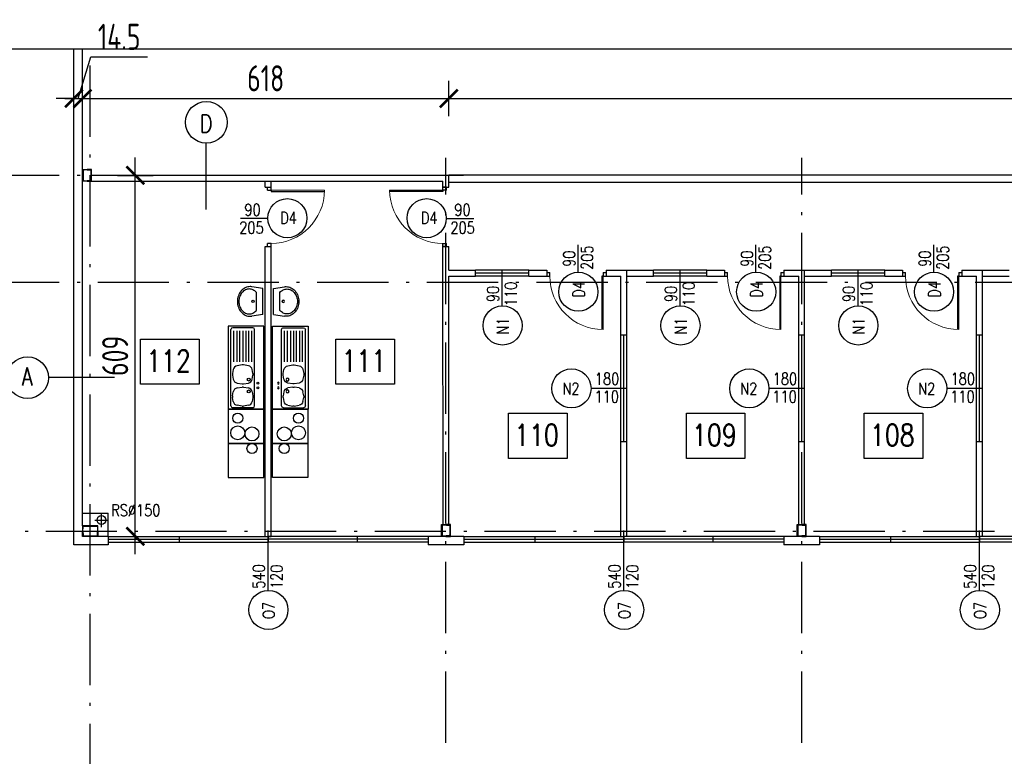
# Model space of a CAD drawing. Extents: x 153948 to 285449, y -89387 to -60195.
# Tile 4 of 100: x 248601 to 250262, y -88346 to -87103. Entities that reach past the tile are written whole.
import ezdxf
from ezdxf.enums import TextEntityAlignment as Align

# ---------------------------------------------------------------- set-up
doc = ezdxf.new("R2010")
doc.units = 0
doc.header["$LTSCALE"] = 100
doc.header["$MEASUREMENT"] = 0
doc.header["$PDMODE"] = 1
doc.linetypes.add('ACAD_ISO10W100', pattern=[18.5, 12, -3, 0.5, -3])
doc.layers.get('0').update_dxf_attribs({"linetype": 'CONTINUOUS'})
doc.layers.get('DEFPOINTS').update_dxf_attribs({"linetype": 'CONTINUOUS'})
for name, color, linetype in [('1', 2, 'CONTINUOUS'), ('A-ARM', 2, 'CONTINUOUS'), ('ALUMINIUM', 5, 'CONTINUOUS'), ('DRZWI', 5, 'CONTINUOUS'), ('K-STA', 2, 'CONTINUOUS'), ('OBRYS', 8, 'CONTINUOUS'), ('OKNA', 5, 'CONTINUOUS'), ('OPIS-POM', 2, 'CONTINUOUS'), ('OSIE', 8, 'ACAD_ISO10W100'), ('R-----OP', 2, 'CONTINUOUS'), ('R-BIB', 9, 'CONTINUOUS'), ('RYNNY', 2, 'CONTINUOUS'), ('SCIANY-GK', 11, 'CONTINUOUS'), ('WYMIARY', 1, 'CONTINUOUS')]:
    doc.layers.add(name, color=color, linetype=linetype)
doc.layers.add('PANELE', color=3, linetype='CONTINUOUS', lineweight=30)
doc.styles.add('DYBY-NORMALNY-0-8-N', font='ROMANS.SHX', dxfattribs={"width": 0.8})
doc.styles.add('STYLE2', font='isocp.shx', dxfattribs={"width": 0.8})
doc.dimstyles.new('KRESKI_100', dxfattribs={"dimscale": 20, "dimtxt": 2.2, "dimasz": 1.5, "dimexe": 1.5, "dimexo": 1.5, "dimgap": 0.6, "dimtad": 1, "dimdec": 1, "dimrnd": 0.5, "dimdsep": 46, "dimtxsty": 'STYLE2', "dimblk1": 'ARCHTICK', "dimblk2": 'ARCHTICK', "dimsah": 1, "dimcen": 2.5, "dimdle": 1.5, "dimclrd": 10, "dimclre": 10, "dimclrt": 15, "dimadec": 0, "dimazin": 0, "dimtfac": 1, "dimtdec": 1, "dimtmove": 1, "dimatfit": 3, "dimldrblk": 'ARCHTICK', "dimfxl": 1.5, "dimfxlon": 1, "dimtolj": 1, "dimtzin": 0, "dimarcsym": 0})

# ---------------------------------------------------------------- blocks, each defined once
blk = doc.blocks.new('SC200X2')
at = {"layer": '1'}
for points in [[(-10, 7.5), (-10, 0), (-9.7, 0, 0.391021), (-9.1, 0.6), (-8.7, 5.6, -0.391021), (-7.6, 6.6), (7.6, 6.6, -0.391021), (8.7, 5.6), (9.1, 0.6, 0.391021), (9.7, 0), (10, 0), (10, 7.5)], [(-10, -7.5), (-10, 0), (-9.7, 0, -0.391021), (-9.1, -0.6), (-8.7, -5.6, 0.391021), (-7.6, -6.6), (7.6, -6.6, 0.391021), (8.7, -5.6), (9.1, -0.6, -0.391021), (9.7, 0), (10, 0), (10, -7.5)]]:
    blk.add_lwpolyline(points, format="xyb", close=True, dxfattribs=at)
blk = doc.blocks.new('SC260X2')
at = {"layer": '1'}
for points in [[(-13, 9), (-13, 0), (-12.4, 0), (-12.1, 7, -0.401015), (-11.1, 7.9), (11.1, 7.9, -0.401015), (12.1, 7), (12.4, 0), (13, 0), (13, 9)], [(-13, -9), (-13, 0), (-12.4, 0), (-12.1, -7, 0.401015), (-11.1, -7.9), (11.1, -7.9, 0.401015), (12.1, -7), (12.4, 0), (13, 0), (13, -9)]]:
    blk.add_lwpolyline(points, format="xyb", close=True, dxfattribs=at)
blk = doc.blocks.new('D100')
at = {"layer": 'ALUMINIUM'}
for p, q in [((0, 0), (0, -6)), ((0, 0), (5, 0)), ((5, -6), (5, 0)), ((95, 0), (100, 0)), ((95, 0), (95, -6)), ((100, 0), (100, -6)), ((0, -6), (5, -6)), ((95, -6), (100, -6))]:
    blk.add_line(p, q, dxfattribs=at)
at = {"layer": 'ALUMINIUM', "lineweight": 9}
blk.add_line((95, -6), (95, -96), dxfattribs=at)
blk.add_arc((95, -6), 90, 180, 270, dxfattribs=at)
at = {"layer": 'DEFPOINTS'}
for p, q in [((93, -6), (93, -95.9)), ((95, -6), (93, -6))]:
    blk.add_line(p, q, dxfattribs=at)
blk = doc.blocks.new('O150')
at = {"layer": 'OKNA', "ltscale": 0.1}
for p, q in [((0, 0), (150, 0)), ((0, 0), (0, -10)), ((150, 0), (150, -10)), ((0, -5), (150, -5)), ((0, -10), (150, -10))]:
    blk.add_line(p, q, dxfattribs=at)
blk = doc.blocks.new('O120')
at = {"layer": 'OKNA', "ltscale": 0.1}
for p, q in [((0, 10), (120, 10)), ((0, 10), (0, 0)), ((0, 5), (120, 5)), ((0, 0), (120, 0)), ((120, 10), (120, 0))]:
    blk.add_line(p, q, dxfattribs=at)
blk = doc.blocks.new('IREK-B07X0205')
at = {"layer": 'A-ARM'}
for p, q in [((140, 60), (0, 60)), ((0, 60), (0, 0)), ((2.5, 18.5), (2.5, 52.5)), ((5.5, 55.5), (134.5, 55.5)), ((13, 51.5), (19.8, 52.7)), ((22.7, 52.7), (29.5, 51.5)), ((57.3, 52.7), (50.5, 51.5)), ((67, 51.5), (60.2, 52.7)), ((80, 50.5), (132.5, 50.5)), ((137.5, 18.5), (137.5, 52.5)), ((140, 0), (140, 60)), ((5.2, 36.8), (6.6, 45)), ((6.6, 26), (5.2, 34.2)), ((35.9, 45), (37.3, 36.8)), ((37.3, 34.2), (35.9, 26)), ((44.1, 45), (42.7, 36.8)), ((42.7, 34.2), (44.1, 26)), ((74.8, 36.8), (73.4, 45)), ((73.4, 26), (74.8, 34.2)), ((132.5, 45.5), (80, 45.5)), ((80, 40.5), (132.5, 40.5)), ((132.5, 35.5), (80, 35.5)), ((19.8, 18.3), (13, 19.5)), ((29.5, 19.5), (22.7, 18.3)), ((43.8, 27.4), (43.8, 27.4)), ((50.5, 19.5), (57.3, 18.3)), ((60.2, 18.3), (67, 19.5)), ((132.5, 30.5), (80, 30.5)), ((80, 25.5), (132.5, 25.5)), ((80, 20.5), (132.5, 20.5)), ((0, 0), (140, 0)), ((5.5, 15.5), (134.5, 15.5))]:
    blk.add_line(p, q, dxfattribs=at)
for centre, radius in [((30, 25.5), 2.5), ((50, 25.5), 2.5), ((36, 10), 1.5), ((44, 10), 1.5)]:
    blk.add_circle(centre, radius, dxfattribs=at)
for centre, radius, start, end in [((5.5, 52.5), 3, 90, 180), ((14.5, 43.6), 8, 100.3048, 170.5377), ((21.2, 44.9), 8, 79.6952, 100.3048), ((28, 43.6), 8, 9.4623, 79.6952), ((52, 43.6), 8, 100.3048, 170.5377), ((58.7, 44.9), 8, 79.6952, 100.3048), ((65.5, 43.6), 8, 9.4623, 79.6952), ((134.5, 52.5), 3, 0, 90), ((13.1, 35.5), 8, 170.5377, 189.4623), ((29.4, 35.5), 8, 350.5377, 9.4623), ((50.6, 35.5), 8, 170.5377, 189.4623), ((66.9, 35.5), 8, 350.5377, 9.4623), ((5.5, 18.5), 3, 180, 270), ((14.5, 27.4), 8, 189.4623, 259.6952), ((21.2, 26.1), 8, 259.6952, 280.3048), ((28, 27.4), 8, 280.3048, 350.5377), ((51.7, 28.8), 8, 189.4601, 189.4623), ((52, 27.4), 8, 189.4623, 259.6952), ((58.7, 26.1), 8, 259.6952, 280.3048), ((65.5, 27.4), 8, 280.3048, 350.5377), ((134.5, 18.5), 3, 270, 0)]:
    blk.add_arc(centre, radius, start, end, dxfattribs=at)
blk = doc.blocks.new('IREK-B09X0204')
at = {"layer": 'A-ARM'}
for p, q in [((-22, 0), (-24.8, 18.8)), ((22, 0), (24.8, 18.8)), ((-22, 0), (22, 0)), ((-15.3, 11), (15.3, 11))]:
    blk.add_line(p, q, dxfattribs=at)
for points in [[(24.8, 18.8, 0.037015), (25, 21.5, 0.112687), (23.2, 29.6, 0.103282), (17.7, 36.7, 0.092276), (9.7, 41.3, 0.085761), (0, 43, 0.085761), (-9.7, 41.3, 0.092276), (-17.7, 36.7, 0.103282), (-23.2, 29.6, 0.112687), (-25, 21.5, 0.112687)], [(15.3, 11, 0.099658), (19.6, 16.7, 0.112687), (21, 23, 0.112687), (19.6, 29.3, 0.103282), (15.1, 35.2, 0.092276), (8.4, 39.1, 0.085761), (0, 40.5, 0.085761), (-8.4, 39.1, 0.092276), (-15.1, 35.2, 0.103282), (-19.6, 29.3, 0.112687), (-21, 23, 0.112687)], [(-25, 21.5, 0.037015), (-24.8, 18.8, 0.103282)], [(-21, 23, 0.112687), (-19.6, 16.7, 0.099658), (-15.3, 11, 0.092276)]]:
    blk.add_lwpolyline(points, format="xyb", dxfattribs=at)
blk.add_circle((0, 16.5), 2, dxfattribs=at)
blk = doc.blocks.new('_ARCHTICK')
at = {"color": 0, "linetype": 'ByBlock', "const_width": 0.15}
blk.add_lwpolyline([(-0.5, -0.5), (0.5, 0.5)], dxfattribs=at)
blk = doc.blocks.new('*D293')
at = {"layer": 'DEFPOINTS', "color": 0, "ltscale": 0.1, "transparency": 16777216}
for p in [(248692.9, -87989.2), (255560.4, -88489.2), (255560.4, -88935.2)]:
    blk.add_point(p, dxfattribs=at)
at = {"layer": 'WYMIARY', "color": 10, "lineweight": -2, "ltscale": 0.1, "transparency": 16777216}
for p, q in [((248692.9, -88905.2), (248692.9, -88965.2)), ((255560.4, -88905.2), (255560.4, -88965.2)), ((248662.9, -88935.2), (255590.4, -88935.2))]:
    blk.add_line(p, q, dxfattribs=at)
at = {"layer": 'WYMIARY', "color": 10, "lineweight": -2, "ltscale": 0.1, "transparency": 16777216, "xscale": 30, "yscale": 30, "zscale": 30, "rotation": 180}
blk.add_blockref('_ARCHTICK', (248692.9, -88935.2), dxfattribs=at)
at = {"layer": 'WYMIARY', "color": 10, "lineweight": -2, "ltscale": 0.1, "transparency": 16777216, "xscale": 30, "yscale": 30, "zscale": 30}
blk.add_blockref('_ARCHTICK', (255560.4, -88935.2), dxfattribs=at)
at = {"layer": 'WYMIARY', "color": 15, "ltscale": 0.1, "transparency": 16777216, "insert": (252126.7, -88901.2), "char_height": 44, "attachment_point": 5, "style": 'STYLE2'}
blk.add_mtext('\\A1;6867.5', dxfattribs=at)
blk = doc.blocks.new('*D294')
at = {"layer": 'DEFPOINTS', "color": 0, "ltscale": 0.1, "transparency": 16777216}
for p in [(248692.9, -87989.2), (248720.4, -88695.2), (248720.4, -88775.2)]:
    blk.add_point(p, dxfattribs=at)
at = {"layer": 'WYMIARY', "color": 10, "lineweight": -2, "ltscale": 0.1, "transparency": 16777216}
for p, q in [((248692.9, -88745.2), (248692.9, -88805.2)), ((248720.4, -88745.2), (248720.4, -88805.2)), ((248662.9, -88775.2), (248750.4, -88775.2))]:
    blk.add_line(p, q, dxfattribs=at)
at = {"layer": 'WYMIARY', "color": 10, "lineweight": -2, "ltscale": 0.1, "transparency": 16777216, "xscale": 30, "yscale": 30, "zscale": 30, "rotation": 180}
blk.add_blockref('_ARCHTICK', (248692.9, -88775.2), dxfattribs=at)
at = {"layer": 'WYMIARY', "color": 10, "lineweight": -2, "ltscale": 0.1, "transparency": 16777216, "xscale": 30, "yscale": 30, "zscale": 30}
blk.add_blockref('_ARCHTICK', (248720.4, -88775.2), dxfattribs=at)
at = {"layer": 'WYMIARY', "color": 15, "ltscale": 0.1, "transparency": 16777216, "insert": (248782.4, -88741.1), "char_height": 44, "attachment_point": 5, "style": 'STYLE2'}
blk.add_mtext('\\A1;27.5', dxfattribs=at)
blk = doc.blocks.new('*D300')
at = {"layer": 'DEFPOINTS', "color": 0, "ltscale": 0.1, "transparency": 16777216}
for p in [(248692.9, -87989.2), (248707.4, -88615.2), (248707.4, -88695.2)]:
    blk.add_point(p, dxfattribs=at)
at = {"layer": 'WYMIARY', "color": 10, "lineweight": -2, "ltscale": 0.1, "transparency": 16777216}
for p, q in [((248692.9, -88665.2), (248692.9, -88725.2)), ((248707.4, -88665.2), (248707.4, -88725.2)), ((248692.9, -88695.2), (248662.9, -88695.2)), ((248692.9, -88695.2), (248707.4, -88695.2)), ((248707.4, -88695.2), (248737.4, -88695.2))]:
    blk.add_line(p, q, dxfattribs=at)
at = {"layer": 'WYMIARY', "color": 10, "lineweight": -2, "ltscale": 0.1, "transparency": 16777216, "xscale": 30, "yscale": 30, "zscale": 30}
blk.add_blockref('_ARCHTICK', (248692.9, -88695.2), dxfattribs=at)
at = {"layer": 'WYMIARY', "color": 10, "lineweight": -2, "ltscale": 0.1, "transparency": 16777216, "xscale": 30, "yscale": 30, "zscale": 30, "rotation": 180}
blk.add_blockref('_ARCHTICK', (248707.4, -88695.2), dxfattribs=at)
at = {"layer": 'WYMIARY', "color": 15, "ltscale": 0.1, "transparency": 16777216, "insert": (248662.9, -88661.2), "char_height": 44, "attachment_point": 5, "style": 'STYLE2'}
blk.add_mtext('\\A1;14.5', dxfattribs=at)
blk = doc.blocks.new('*D334')
at = {"layer": 'DEFPOINTS', "color": 0, "ltscale": 0.1, "transparency": 16777216}
for p in [(247825, -87365.7), (248363.2, -87365.7), (248692.9, -87989.2)]:
    blk.add_point(p, dxfattribs=at)
at = {"layer": 'WYMIARY', "color": 10, "lineweight": -2, "ltscale": 0.1, "transparency": 16777216}
for p, q in [((247825, -88019.2), (247825, -87335.7)), ((247855, -87365.7), (247795, -87365.7)), ((247855, -87989.2), (247795, -87989.2))]:
    blk.add_line(p, q, dxfattribs=at)
at = {"layer": 'WYMIARY', "color": 10, "lineweight": -2, "ltscale": 0.1, "transparency": 16777216, "xscale": 30, "yscale": 30, "zscale": 30}
for p, rotation in [((247825, -87365.7), 90), ((247825, -87989.2), 270)]:
    blk.add_blockref('_ARCHTICK', p, dxfattribs=dict(at, rotation=rotation))
at = {"layer": 'WYMIARY', "color": 15, "ltscale": 0.1, "transparency": 16777216, "insert": (247791, -87677.4), "char_height": 44, "attachment_point": 5, "rotation": 90, "style": 'STYLE2'}
blk.add_mtext('\\A1;623.5', dxfattribs=at)
blk = doc.blocks.new('*D335')
at = {"layer": 'DEFPOINTS', "color": 0, "ltscale": 0.1, "transparency": 16777216}
for p in [(247905, -87965.7), (247985, -87965.7), (248692.9, -87989.2)]:
    blk.add_point(p, dxfattribs=at)
at = {"layer": 'WYMIARY', "color": 10, "lineweight": -2, "ltscale": 0.1, "transparency": 16777216}
for p, q in [((247905, -87965.7), (247905, -87935.7)), ((247935, -87965.7), (247875, -87965.7)), ((247905, -87989.2), (247905, -87965.7)), ((247935, -87989.2), (247875, -87989.2)), ((247905, -87989.2), (247905, -88019.2))]:
    blk.add_line(p, q, dxfattribs=at)
at = {"layer": 'WYMIARY', "color": 10, "lineweight": -2, "ltscale": 0.1, "transparency": 16777216, "xscale": 30, "yscale": 30, "zscale": 30}
for p, rotation in [((247905, -87965.7), 270), ((247905, -87989.2), 90)]:
    blk.add_blockref('_ARCHTICK', p, dxfattribs=dict(at, rotation=rotation))
at = {"layer": 'WYMIARY', "color": 15, "ltscale": 0.1, "transparency": 16777216, "insert": (247871, -88034.5), "char_height": 44, "attachment_point": 5, "rotation": 90, "style": 'STYLE2'}
blk.add_mtext('\\A1;23.5', dxfattribs=at)
blk = doc.blocks.new('*D337')
at = {"layer": 'DEFPOINTS', "color": 0, "ltscale": 0.1, "transparency": 16777216}
for p in [(247985, -87974.7), (248065, -87974.7), (248692.9, -87989.2)]:
    blk.add_point(p, dxfattribs=at)
at = {"layer": 'WYMIARY', "color": 10, "lineweight": -2, "ltscale": 0.1, "transparency": 16777216}
for p, q in [((247985, -87974.7), (247985, -87944.7)), ((248015, -87974.7), (247955, -87974.7)), ((247985, -87989.2), (247985, -87974.7)), ((248015, -87989.2), (247955, -87989.2)), ((247985, -87989.2), (247985, -88019.2))]:
    blk.add_line(p, q, dxfattribs=at)
at = {"layer": 'WYMIARY', "color": 10, "lineweight": -2, "ltscale": 0.1, "transparency": 16777216, "xscale": 30, "yscale": 30, "zscale": 30}
for p, rotation in [((247985, -87974.7), 270), ((247985, -87989.2), 90)]:
    blk.add_blockref('_ARCHTICK', p, dxfattribs=dict(at, rotation=rotation))
at = {"layer": 'WYMIARY', "color": 15, "ltscale": 0.1, "transparency": 16777216, "insert": (247951, -88033.4), "char_height": 44, "attachment_point": 5, "rotation": 90, "style": 'STYLE2'}
blk.add_mtext('\\A1;14.5', dxfattribs=at)
blk = doc.blocks.new('*D341')
at = {"layer": 'DEFPOINTS', "color": 0, "ltscale": 0.1, "transparency": 16777216}
for p in [(248707.4, -87236), (248692.9, -87336.5), (248707.4, -87336.5)]:
    blk.add_point(p, dxfattribs=at)
at = {"layer": 'WYMIARY', "color": 10, "lineweight": -2, "ltscale": 0.1, "transparency": 16777216}
for p, q in [((248700.2, -87236), (248721.2, -87166)), ((248721.2, -87166), (248817, -87166)), ((248692.9, -87266), (248692.9, -87206)), ((248707.4, -87266), (248707.4, -87206)), ((248692.9, -87236), (248662.9, -87236)), ((248692.9, -87236), (248707.4, -87236)), ((248692.9, -87236), (248707.4, -87236)), ((248707.4, -87236), (248737.4, -87236))]:
    blk.add_line(p, q, dxfattribs=at)
at = {"layer": 'WYMIARY', "color": 10, "lineweight": -2, "ltscale": 0.1, "transparency": 16777216, "xscale": 30, "yscale": 30, "zscale": 30}
blk.add_blockref('_ARCHTICK', (248692.9, -87236), dxfattribs=at)
at = {"layer": 'WYMIARY', "color": 10, "lineweight": -2, "ltscale": 0.1, "transparency": 16777216, "xscale": 30, "yscale": 30, "zscale": 30, "rotation": 180}
blk.add_blockref('_ARCHTICK', (248707.4, -87236), dxfattribs=at)
at = {"layer": 'WYMIARY', "color": 15, "ltscale": 0.1, "transparency": 16777216, "insert": (248769.1, -87132), "char_height": 44, "attachment_point": 5, "style": 'STYLE2'}
blk.add_mtext('\\A1;14.5', dxfattribs=at)
blk = doc.blocks.new('*D342')
at = {"layer": 'DEFPOINTS', "color": 0, "ltscale": 0.1, "transparency": 16777216}
for p in [(249325.3, -87236), (248707.4, -87336.5), (249325.3, -87365.7)]:
    blk.add_point(p, dxfattribs=at)
at = {"layer": 'WYMIARY', "color": 10, "lineweight": -2, "ltscale": 0.1, "transparency": 16777216}
for p, q in [((248707.4, -87266), (248707.4, -87206)), ((249325.3, -87266), (249325.3, -87206)), ((248677.4, -87236), (249355.3, -87236))]:
    blk.add_line(p, q, dxfattribs=at)
at = {"layer": 'WYMIARY', "color": 10, "lineweight": -2, "ltscale": 0.1, "transparency": 16777216, "xscale": 30, "yscale": 30, "zscale": 30, "rotation": 180}
blk.add_blockref('_ARCHTICK', (248707.4, -87236), dxfattribs=at)
at = {"layer": 'WYMIARY', "color": 10, "lineweight": -2, "ltscale": 0.1, "transparency": 16777216, "xscale": 30, "yscale": 30, "zscale": 30}
blk.add_blockref('_ARCHTICK', (249325.3, -87236), dxfattribs=at)
at = {"layer": 'WYMIARY', "color": 15, "ltscale": 0.1, "transparency": 16777216, "insert": (249016.3, -87202), "char_height": 44, "attachment_point": 5, "style": 'STYLE2'}
blk.add_mtext('\\A1;618', dxfattribs=at)
blk = doc.blocks.new('*D343')
at = {"layer": 'DEFPOINTS', "color": 0, "ltscale": 0.1, "transparency": 16777216}
for p in [(254147.4, -87236), (249325.3, -87365.7), (254147.4, -87365.7)]:
    blk.add_point(p, dxfattribs=at)
at = {"layer": 'WYMIARY', "color": 10, "lineweight": -2, "ltscale": 0.1, "transparency": 16777216}
for p, q in [((249325.3, -87266), (249325.3, -87206)), ((254147.4, -87266), (254147.4, -87206)), ((249295.3, -87236), (254177.4, -87236))]:
    blk.add_line(p, q, dxfattribs=at)
at = {"layer": 'WYMIARY', "color": 10, "lineweight": -2, "ltscale": 0.1, "transparency": 16777216, "xscale": 30, "yscale": 30, "zscale": 30, "rotation": 180}
blk.add_blockref('_ARCHTICK', (249325.3, -87236), dxfattribs=at)
at = {"layer": 'WYMIARY', "color": 10, "lineweight": -2, "ltscale": 0.1, "transparency": 16777216, "xscale": 30, "yscale": 30, "zscale": 30}
blk.add_blockref('_ARCHTICK', (254147.4, -87236), dxfattribs=at)
at = {"layer": 'WYMIARY', "color": 15, "ltscale": 0.1, "transparency": 16777216, "insert": (251736.3, -87202), "char_height": 44, "attachment_point": 5, "style": 'STYLE2'}
blk.add_mtext('\\A1;4822', dxfattribs=at)
blk = doc.blocks.new('*D346')
at = {"layer": 'DEFPOINTS', "color": 0, "ltscale": 0.1, "transparency": 16777216}
for p in [(248722.4, -87365.7), (248796.4, -87365.7), (248750.4, -87974.7)]:
    blk.add_point(p, dxfattribs=at)
at = {"layer": 'WYMIARY', "color": 10, "lineweight": -2, "ltscale": 0.1, "transparency": 16777216}
for p, q in [((248796.4, -88004.7), (248796.4, -87335.7)), ((248766.4, -87365.7), (248826.4, -87365.7)), ((248780.4, -87974.7), (248826.4, -87974.7))]:
    blk.add_line(p, q, dxfattribs=at)
at = {"layer": 'WYMIARY', "color": 10, "lineweight": -2, "ltscale": 0.1, "transparency": 16777216, "xscale": 30, "yscale": 30, "zscale": 30}
for p, rotation in [((248796.4, -87365.7), 90), ((248796.4, -87974.7), 270)]:
    blk.add_blockref('_ARCHTICK', p, dxfattribs=dict(at, rotation=rotation))
at = {"layer": 'WYMIARY', "color": 15, "ltscale": 0.1, "transparency": 16777216, "insert": (248762.4, -87670.2), "char_height": 44, "attachment_point": 5, "rotation": 90, "style": 'STYLE2'}
blk.add_mtext('\\A1;609', dxfattribs=at)

msp = doc.modelspace()

# ---------------------------------------------------------------- linework, layer by layer
at = {"layer": 'A-ARM'}
for points in [[(249013.16, -87760.23), (248953.18, -87760.23), (248953.18, -87817.91), (249013.16, -87817.91)], [(249027.65, -87760.23), (249087.63, -87760.23), (249087.63, -87817.91), (249027.65, -87817.91)], [(249013.18, -87817.91), (248953.19, -87817.91), (248953.19, -87875.6), (249013.18, -87875.6)], [(249027.63, -87817.91), (249087.61, -87817.91), (249087.61, -87875.6), (249027.63, -87875.6)]]:
    msp.add_lwpolyline(points, close=True, dxfattribs=at)
for centre, radius in [((248969.1, -87775.4), 8.49), ((249071.71, -87775.4), 8.49), ((248969.1, -87800), 11.77), ((249071.71, -87800), 11.77), ((248993.18, -87801.93), 11.77), ((249047.63, -87801.93), 11.77), ((248993.18, -87826.53), 8.49), ((249047.63, -87826.53), 8.49)]:
    msp.add_circle(centre, radius, dxfattribs=at)
at = {"layer": 'ALUMINIUM', "ltscale": 0.1}
for p, q in [((249370.4, -87535.68), (249370.4, -87525.66)), ((249460.4, -87525.68), (249370.4, -87525.68)), ((249460.4, -87530.68), (249370.4, -87530.68)), ((249460.4, -87535.68), (249370.4, -87535.68)), ((249460.4, -87535.68), (249460.4, -87525.68)), ((249670.4, -87535.68), (249670.4, -87525.66)), ((249760.4, -87525.68), (249670.4, -87525.68)), ((249760.4, -87530.68), (249670.4, -87530.68)), ((249760.4, -87535.68), (249670.4, -87535.68)), ((249760.4, -87535.68), (249760.4, -87525.68)), ((249970.4, -87535.68), (249970.4, -87525.66)), ((250060.4, -87525.68), (249970.4, -87525.68)), ((250060.4, -87530.68), (249970.4, -87530.68)), ((250060.4, -87535.68), (249970.4, -87535.68)), ((250060.4, -87535.68), (250060.4, -87525.68)), ((249615.37, -87724.65), (249615.37, -87634.65)), ((249615.37, -87634.65), (249625.39, -87634.65)), ((249620.37, -87724.65), (249620.37, -87634.65)), ((249625.37, -87724.65), (249625.37, -87634.65)), ((249915.37, -87724.65), (249915.37, -87634.65)), ((249915.37, -87634.65), (249925.39, -87634.65)), ((249920.37, -87724.65), (249920.37, -87634.65)), ((249925.37, -87724.65), (249925.37, -87634.65)), ((250215.37, -87634.65), (250225.39, -87634.65)), ((250215.37, -87724.65), (250215.37, -87634.65)), ((250220.37, -87724.65), (250220.37, -87634.65)), ((250225.37, -87724.65), (250225.37, -87634.65)), ((249615.37, -87724.65), (249625.37, -87724.65)), ((249615.37, -87814.65), (249615.37, -87724.65)), ((249615.37, -87724.65), (249625.39, -87724.65)), ((249620.37, -87814.65), (249620.37, -87724.65)), ((249625.37, -87814.65), (249625.37, -87724.65)), ((249915.37, -87724.65), (249925.39, -87724.65)), ((249915.37, -87814.65), (249915.37, -87724.65)), ((249915.37, -87724.65), (249925.37, -87724.65)), ((249920.37, -87814.65), (249920.37, -87724.65)), ((249925.37, -87814.65), (249925.37, -87724.65)), ((250215.37, -87724.65), (250225.37, -87724.65)), ((250215.37, -87814.65), (250215.37, -87724.65)), ((250215.37, -87724.65), (250225.39, -87724.65)), ((250220.37, -87814.65), (250220.37, -87724.65)), ((250225.37, -87814.65), (250225.37, -87724.65)), ((249615.37, -87814.65), (249625.37, -87814.65)), ((249915.37, -87814.65), (249925.37, -87814.65)), ((250215.37, -87814.65), (250225.37, -87814.65))]:
    msp.add_line(p, q, dxfattribs=at)
at = {"layer": 'K-STA'}
for p, q in [((254147.4, -87365.66), (249325.29, -87365.66)), ((254147.4, -87377.66), (249325.29, -87377.66))]:
    msp.add_line(p, q, dxfattribs=at)
at = {"layer": 'OBRYS', "ltscale": 0.5}
msp.add_lwpolyline([(247093.47, -87152.09), (255560.4, -87152.09), (255560.4, -89386.83), (247093.47, -89386.83)], close=True, dxfattribs=at)
at = {"layer": 'OPIS-POM'}
for points in [[(248805.23, -87641.9), (248903.9, -87641.9), (248903.9, -87718.21), (248805.23, -87718.21)], [(249134.69, -87641.9), (249233.36, -87641.9), (249233.36, -87718.21), (249134.69, -87718.21)], [(249426.03, -87767.03), (249524.7, -87767.03), (249524.7, -87843.35), (249426.03, -87843.35)], [(249726.03, -87767.03), (249824.7, -87767.03), (249824.7, -87843.35), (249726.03, -87843.35)], [(250026.03, -87767.03), (250124.7, -87767.03), (250124.7, -87843.35), (250026.03, -87843.35)]]:
    msp.add_lwpolyline(points, close=True, dxfattribs=at)
at = {"layer": 'OSIE', "ltscale": 0.1}
for p, q in [((248720.4, -88965.66), (248720.4, -87152.09)), ((249320.4, -88322.89), (249320.4, -87336.08)), ((249920.4, -88322.89), (249920.4, -87336.08)), ((248363.17, -87365.66), (249349.98, -87365.66)), ((248363.17, -87545.66), (255560.4, -87545.66)), ((248739.26, -87959), (248739.26, -87936.21)), ((248727.87, -87947.6), (248750.66, -87947.6)), ((247720.4, -87965.66), (255560.4, -87965.66))]:
    msp.add_line(p, q, dxfattribs=at)
at = {"layer": 'PANELE', "ltscale": 0.5}
for p, q in [((248692.9, -87989.16), (248692.9, -87152.09)), ((248707.4, -87956.66), (248707.4, -87152.09)), ((248750.4, -87974.66), (248733.4, -87974.66)), ((249350.4, -87974.66), (249290.4, -87974.66)), ((249950.4, -87974.66), (249890.4, -87974.66)), ((248750.4, -87989.16), (248692.9, -87989.16)), ((249350.4, -87989.16), (249290.4, -87989.16)), ((249950.4, -87989.16), (249890.4, -87989.16))]:
    msp.add_line(p, q, dxfattribs=at)
at = {"layer": 'PANELE', "ltscale": 0.1}
for p, q in [((248750.4, -87974.66), (248750.4, -87989.16)), ((249290.4, -87974.66), (249290.4, -87989.16)), ((249350.4, -87974.66), (249350.4, -87989.16)), ((249890.4, -87974.66), (249890.4, -87989.16)), ((249950.4, -87974.66), (249950.4, -87989.16))]:
    msp.add_line(p, q, dxfattribs=at)
at = {"layer": 'R-----OP'}
for p, q in [((248915.87, -87423.17), (248915.87, -87311.44)), ((248761.54, -87706.66), (248649.81, -87706.66))]:
    msp.add_line(p, q, dxfattribs=at)
for points in [[(249020.43, -87438.43), (248973.58, -87438.43)], [(249320.26, -87438.43), (249367.11, -87438.43)], [(249543.13, -87529.61), (249543.13, -87482.77)], [(249843.13, -87529.61), (249843.13, -87482.77)], [(250143.13, -87529.61), (250143.13, -87482.77)], [(249415.4, -87586.49), (249415.4, -87525.68)], [(249715.4, -87586.49), (249715.4, -87525.68)], [(250015.4, -87586.49), (250015.4, -87525.68)], [(249564.56, -87724.65), (249625.37, -87724.65)], [(249864.56, -87724.65), (249925.37, -87724.65)], [(250164.56, -87724.65), (250225.37, -87724.65)], [(249020.4, -88066.32), (249020.4, -87964.66)], [(249620.4, -88066.32), (249620.4, -87964.66)], [(250220.4, -88066.32), (250220.4, -87964.66)]]:
    msp.add_lwpolyline(points, dxfattribs=at)
for centre, radius in [((248916.26, -87276.26), 35.19), ((249052.87, -87437.95), 33), ((249287.82, -87437.95), 33), ((249543.61, -87562.05), 33), ((249843.61, -87562.05), 33), ((250143.61, -87562.05), 33), ((249415.88, -87618.98), 33), ((249715.88, -87618.98), 33), ((250015.88, -87618.98), 33), ((248614.63, -87707.05), 35.19), ((249532.07, -87725.13), 33), ((249832.07, -87725.13), 33), ((250132.07, -87725.13), 33), ((249020.88, -88098.81), 33), ((249620.88, -88098.81), 33), ((250220.88, -88098.81), 33)]:
    msp.add_circle(centre, radius, dxfattribs=at)
at = {"layer": 'RYNNY', "ltscale": 0.1}
msp.add_circle((248739.26, -87947.24), 7.5, dxfattribs=at)
at = {"layer": 'SCIANY-GK', "ltscale": 0.1}
for p, q in [((248722.4, -87365.66), (249325.29, -87365.66)), ((249325.29, -87385.66), (249325.29, -87365.66)), ((248722.4, -87375.66), (249315.33, -87375.66)), ((249015.34, -87385.66), (249015.33, -87375.66)), ((249015.34, -87385.66), (249025.29, -87385.66)), ((249025.29, -87385.66), (249025.29, -87375.66)), ((249315.34, -87385.66), (249315.33, -87375.66)), ((249315.34, -87385.66), (249325.29, -87385.66)), ((249015.43, -87974.66), (249015.35, -87485.66)), ((249015.35, -87485.66), (249025.31, -87485.66)), ((249025.38, -87974.66), (249025.31, -87485.66)), ((249315.42, -87954.66), (249315.35, -87485.66)), ((249315.35, -87485.66), (249325.31, -87485.66)), ((249325.31, -87525.66), (249325.31, -87485.66)), ((249325.31, -87525.66), (249370.4, -87525.66)), ((249325.31, -87535.66), (249370.4, -87535.66)), ((249325.38, -87954.66), (249325.31, -87535.66)), ((249370.4, -87535.68), (249370.4, -87525.68)), ((249460.4, -87525.66), (249490.4, -87525.66)), ((249460.4, -87535.68), (249460.4, -87525.68)), ((249460.4, -87535.66), (249490.4, -87535.66)), ((249490.4, -87525.66), (249490.4, -87535.66)), ((249590.4, -87525.66), (249590.4, -87535.66)), ((249590.4, -87525.66), (249625.31, -87525.66)), ((249590.4, -87535.66), (249615.36, -87535.66)), ((249615.37, -87634.65), (249615.36, -87535.66)), ((249625.33, -87634.65), (249625.31, -87525.66)), ((249625.31, -87525.66), (249670.4, -87525.66)), ((249625.31, -87535.66), (249670.4, -87535.66)), ((249625.38, -87974.66), (249625.31, -87535.66)), ((249670.4, -87535.68), (249670.4, -87525.68)), ((249760.4, -87525.66), (249790.4, -87525.66)), ((249760.4, -87535.68), (249760.4, -87525.68)), ((249760.4, -87535.66), (249790.4, -87535.66)), ((249790.4, -87525.66), (249790.4, -87535.66)), ((249890.4, -87525.66), (249925.31, -87525.66)), ((249890.4, -87525.66), (249890.4, -87535.66)), ((249890.4, -87535.66), (249915.36, -87535.66)), ((249915.37, -87634.65), (249915.36, -87535.66)), ((249925.33, -87634.65), (249925.31, -87525.66)), ((249925.31, -87525.66), (249970.4, -87525.66)), ((249925.31, -87535.66), (249970.4, -87535.66)), ((249970.4, -87535.68), (249970.4, -87525.68)), ((250060.4, -87525.66), (250090.4, -87525.66)), ((250060.4, -87535.68), (250060.4, -87525.68)), ((250060.4, -87535.66), (250090.4, -87535.66)), ((250090.4, -87525.66), (250090.4, -87535.66)), ((250190.4, -87525.66), (250190.4, -87535.66)), ((250190.4, -87525.66), (250225.31, -87525.66)), ((250190.4, -87535.66), (250215.36, -87535.66)), ((250215.37, -87634.65), (250215.36, -87535.66)), ((250225.33, -87634.65), (250225.31, -87525.66)), ((250225.31, -87525.66), (250270.4, -87525.66)), ((250225.31, -87535.66), (250270.4, -87535.66)), ((249615.37, -87634.65), (249625.37, -87634.65)), ((249915.37, -87634.65), (249925.37, -87634.65)), ((250215.37, -87634.65), (250225.37, -87634.65)), ((249615.37, -87724.65), (249625.37, -87724.65)), ((249615.37, -87724.65), (249625.37, -87724.65)), ((249915.37, -87724.65), (249925.37, -87724.65)), ((249915.37, -87724.65), (249925.37, -87724.65)), ((250215.37, -87724.65), (250225.37, -87724.65)), ((250215.37, -87724.65), (250225.37, -87724.65)), ((249615.37, -87814.65), (249625.37, -87814.65)), ((249615.42, -87974.66), (249615.4, -87814.65)), ((249625.38, -87974.66), (249625.36, -87814.65)), ((249915.37, -87814.65), (249925.37, -87814.65)), ((249915.42, -87954.66), (249915.4, -87814.65)), ((249925.38, -87954.66), (249925.36, -87814.65)), ((250215.37, -87814.65), (250225.37, -87814.65)), ((250215.42, -87974.66), (250215.4, -87814.65)), ((250225.38, -87974.66), (250225.36, -87814.65)), ((248707.4, -87935.66), (248750.4, -87935.66)), ((248750.4, -87974.66), (248750.4, -87935.66))]:
    msp.add_line(p, q, dxfattribs=at)
at = {"layer": 'SCIANY-GK'}
msp.add_line((249015.43, -87974.66), (249025.38, -87974.66), dxfattribs=at)

# ---------------------------------------------------------------- block references
at = {"layer": 'A-ARM', "rotation": 90}
msp.add_blockref('IREK-B09X0204', (249011.54, -87578.42), dxfattribs=at)
at = {"layer": 'A-ARM', "xscale": -1, "rotation": 270}
msp.add_blockref('IREK-B09X0204', (249029.27, -87578.42), dxfattribs=at)
at = {"layer": 'DRZWI', "ltscale": 0.12, "rotation": 90}
msp.add_blockref('D100', (249019.34, -87485.68), dxfattribs=at)
at = {"layer": 'DRZWI', "ltscale": 0.12, "xscale": -1, "rotation": 270}
msp.add_blockref('D100', (249321.29, -87485.68), dxfattribs=at)
at = {"layer": 'DRZWI', "ltscale": 0.12}
for p in [(249490.38, -87529.7), (249790.38, -87529.7), (250090.38, -87529.7)]:
    msp.add_blockref('D100', p, dxfattribs=at)
at = {"layer": 'K-STA', "ltscale": 0.5, "rotation": 270}
for p in [(248714.9, -87365.66), (249320.4, -87964.66), (249920.4, -87964.66)]:
    msp.add_blockref('SC200X2', p, dxfattribs=at)
at = {"layer": 'K-STA', "ltscale": 0.5}
msp.add_blockref('SC260X2', (248720.4, -87965.66), dxfattribs=at)
at = {"layer": 'OKNA', "ltscale": 0.1}
for p in [(248750.4, -87984.66), (249350.4, -87984.66), (249950.4, -87984.66)]:
    msp.add_blockref('O120', p, dxfattribs=at)
at = {"layer": 'OKNA'}
for p in [(248870.4, -87974.66), (249470.4, -87974.66), (250070.4, -87974.66)]:
    msp.add_blockref('O150', p, dxfattribs=at)
at = {"layer": 'OKNA', "xscale": -1}
for p in [(249170.4, -87974.66), (249770.4, -87974.66), (250370.4, -87974.66)]:
    msp.add_blockref('O150', p, dxfattribs=at)
at = {"layer": 'OKNA', "ltscale": 0.1, "xscale": -1}
for p in [(249290.4, -87984.66), (249890.4, -87984.66)]:
    msp.add_blockref('O120', p, dxfattribs=at)
at = {"layer": 'R-BIB', "rotation": 90}
msp.add_blockref('IREK-B07X0205', (249013.16, -87760.23), dxfattribs=at)
at = {"layer": 'R-BIB', "xscale": -1, "rotation": 270}
msp.add_blockref('IREK-B07X0205', (249027.65, -87760.23), dxfattribs=at)

# ---------------------------------------------------------------- texts
at = {"layer": 'OPIS-POM', "style": 'DYBY-NORMALNY-0-8-N', "width": 0.8}
for s, p in [('112', (248852.44, -87678.72)), ('111', (249181.9, -87678.72)), ('110', (249473.23, -87803.85)), ('109', (249773.23, -87803.85)), ('108', (250073.23, -87803.85))]:
    msp.add_text(s, height=36.562, dxfattribs=at).set_placement(p, align=Align.MIDDLE)
at = {"layer": 'R-----OP', "style": 'DYBY-NORMALNY-0-8-N', "width": 0.8}
for s, p in [('D', (248915.86, -87278.37)), ('A', (248614.23, -87704.94))]:
    msp.add_text(s, height=30, dxfattribs=at).set_placement(p, align=Align.MIDDLE)
at = {"layer": 'R-----OP', "color": 2, "style": 'DYBY-NORMALNY-0-8-N', "width": 0.8}
for s, p in [('90', (248980.33, -87433.85)), ('90', (249334.45, -87433.85)), ('205', (248971.66, -87463.96)), ('205', (249327.88, -87463.96)), ('180', (249571.51, -87718.93)), ('180', (249871.51, -87718.93)), ('180', (250171.51, -87718.93)), ('110', (249570.97, -87749.03)), ('110', (249870.97, -87749.03)), ('110', (250170.97, -87749.03))]:
    msp.add_text(s, height=20, dxfattribs=at).set_placement(p)
for s, p in [('D4', (249054.75, -87437.28)), ('D4', (249292.03, -87437.28)), ('N2', (249531.21, -87725.66)), ('N2', (249831.21, -87725.66)), ('N2', (250131.21, -87725.66))]:
    msp.add_text(s, height=20, dxfattribs=at).set_placement(p, align=Align.MIDDLE_CENTER)
for s, p in [('205', (249558.35, -87504.56)), ('205', (249858.35, -87504.56)), ('205', (250158.35, -87504.56)), ('90', (249528.13, -87506.39)), ('90', (249828.13, -87506.39)), ('90', (250128.13, -87506.39))]:
    msp.add_text(s, height=20, rotation=90, dxfattribs=at).set_placement(p, align=Align.MIDDLE)
for s, p in [('90', (249409.68, -87579.54)), ('110', (249439.78, -87586.37)), ('90', (249709.68, -87579.54)), ('110', (249739.78, -87586.37)), ('90', (250009.68, -87579.54)), ('110', (250039.78, -87586.37)), ('540', (249014.68, -88063.07)), ('120', (249044.78, -88063.61)), ('540', (249614.68, -88063.07)), ('120', (249644.78, -88063.61)), ('540', (250214.68, -88063.07)), ('120', (250244.78, -88063.61))]:
    msp.add_text(s, height=20, rotation=90, dxfattribs=at).set_placement(p)
for s, p in [('D4', (249544.28, -87557.84)), ('D4', (249844.28, -87557.84)), ('D4', (250144.28, -87557.84)), ('N1', (249416.41, -87619.84)), ('N1', (249716.41, -87619.84)), ('N1', (250016.41, -87619.84)), ('O7', (249021.41, -88099.67)), ('O7', (249621.41, -88099.67)), ('O7', (250221.41, -88099.67))]:
    msp.add_text(s, height=20, rotation=90, dxfattribs=at).set_placement(p, align=Align.MIDDLE_CENTER)
msp.add_text('RS%%c150', height=20, dxfattribs=at).set_placement((248797.24, -87930.7), align=Align.MIDDLE)

# ---------------------------------------------------------------- dimensions: what is measured, and where the dimension line sits
at = {"layer": 'WYMIARY', "ltscale": 0.1}
for base, p1, p2, picture, middle in [((248707.4, -87236), (248692.9, -87336.5), (248707.4, -87336.5), '*D341', (248733.15, -87132)), ((249325.29, -87236), (248707.4, -87336.5), (249325.29, -87365.66), '*D342', (249016.35, -87202)), ((254147.4, -87236), (249325.29, -87365.66), (254147.4, -87365.66), '*D343', (251736.35, -87201.99)), ((255560.4, -88935.15), (248692.9, -87989.16), (255560.4, -88489.16), '*D293', (252126.65, -88901.15))]:
    dim = msp.add_linear_dim(base=base, p1=p1, p2=p2, dimstyle='KRESKI_100', dxfattribs=at)
    dim.commit()
    dim.dimension.update_dxf_attribs({"geometry": picture, "text_midpoint": middle})
for base, p1, p2, picture, middle in [((247824.99, -87365.66), (248692.9, -87989.16), (248363.17, -87365.66), '*D334', (247790.98, -87677.41)), ((248796.44, -87365.66), (248750.4, -87974.66), (248722.4, -87365.66), '*D346', (248762.44, -87670.16))]:
    dim = msp.add_linear_dim(base=base, p1=p1, p2=p2, angle=90, dimstyle='KRESKI_100', dxfattribs=at)
    dim.commit()
    dim.dimension.update_dxf_attribs({"geometry": picture, "text_midpoint": middle})
for base, p2, picture, middle in [((247904.99, -87965.66), (247984.99, -87965.66), '*D335', (247904.99, -88034.47)), ((247984.99, -87974.66), (248064.99, -87974.66), '*D337', (247984.99, -88033.4))]:
    dim = msp.add_linear_dim(base=base, p1=(248692.9, -87989.16), p2=p2, angle=90, dimstyle='KRESKI_100', dxfattribs=at)
    dim.commit()
    dim.dimension.update_dxf_attribs({"geometry": picture, "text_midpoint": middle, "dimtype": 160})
for base, p2, picture, middle in [((248707.4, -88695.15), (248707.4, -88615.15), '*D300', (248662.9, -88695.15)), ((248720.4, -88775.15), (248720.4, -88695.15), '*D294', (248782.36, -88775.15))]:
    dim = msp.add_linear_dim(base=base, p1=(248692.9, -87989.16), p2=p2, dimstyle='KRESKI_100', dxfattribs=at)
    dim.commit()
    dim.dimension.update_dxf_attribs({"geometry": picture, "text_midpoint": middle, "dimtype": 160})

doc.saveas('drawing.dxf')
